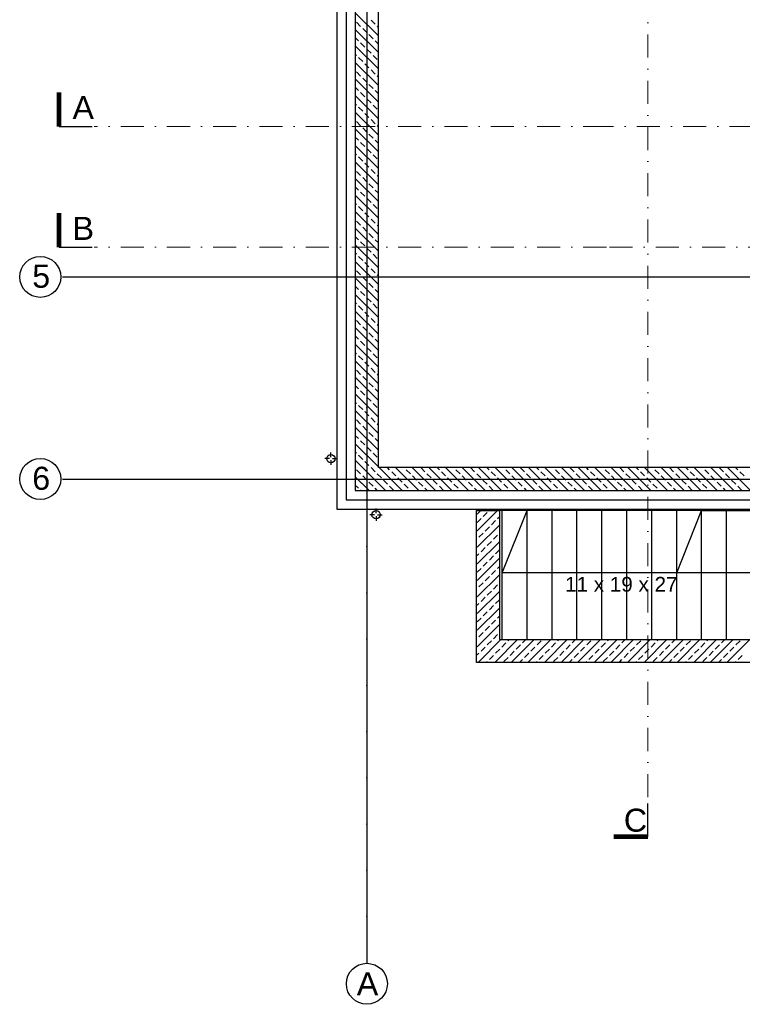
# Model space of a CAD drawing. Header units: millimetres. Extents: x -7023 to 53801, y 9849 to 33561.
# Tile 2 of 256: x 6008 to 6790, y 15053 to 16120. Entities that reach past the tile are written whole.
import ezdxf

# ---------------------------------------------------------------- set-up
doc = ezdxf.new("R2010")
doc.units = ezdxf.units.MM
doc.linetypes.add('DASHDOT', pattern=[1, 0.5, -0.25, 0, -0.25])
doc.linetypes.add('DASHDOTX2', pattern=[2, 1, -0.5, 0, -0.5])
doc.layers.add('.IE_podklad', color=252, linetype='Continuous')
doc.layers.add('PROJEKT osie', color=251, linetype='DASHDOTX2', lineweight=9)
doc.styles.add('Arial', font='arial.ttf', dxfattribs={"height": 125})
doc.styles.add('Opisowy', font='arial.ttf')
doc.styles.get("Standard").update_dxf_attribs({"font": 'arial.ttf'})
doc.linetypes.add('ZIGZAG', pattern='A,0.00254,-5.08,[131,ltypeshp.shx,S=5.08,R=0,X=-5.08,Y=0],-10.16,[131,ltypeshp.shx,S=5.08,R=180,X=5.08,Y=0],-5.08', length=20.32254)

# ---------------------------------------------------------------- blocks, each defined once
blk = doc.blocks.new('OSIE DOMKU')
at = {"layer": 'PROJEKT osie', "ltscale": 25}
for p, q in [((-32865.5, 6227), (-32865.5, 4134.8)), ((-33195, 4878.6), (-29896, 4878.6)), ((-33195, 4659.6), (-29896, 4659.6))]:
    blk.add_line(p, q, dxfattribs=at)
at = {"layer": 'PROJEKT osie', "linetype": 'Continuous'}
for centre in [(-33219.2, 4878.6), (-33219.2, 4659.6), (-32865.5, 4112.6)]:
    blk.add_circle(centre, 22.2, dxfattribs=at)
at = {"layer": 'PROJEKT osie', "char_height": 25, "attachment_point": 1}
for s, insert, width in [('5', (-33227.9, 4891.9), 30.102), ('6', (-33227.9, 4672.9), 30.102), ('{\\fArial|b0|i0|c238|p34;A}', (-32876.4, 4125.1), 492.116)]:
    blk.add_mtext(s, dxfattribs=dict(at, insert=insert, width=width))

msp = doc.modelspace()

# ---------------------------------------------------------------- linework, layer by layer
at = {"layer": '.IE_podklad', "ltscale": 25}
for p, q in [((6383.6, 17190), (6383.6, 15097.9)), ((6054.1, 15841.7), (9353.1, 15841.7)), ((6054.1, 15622.7), (9353.1, 15622.7))]:
    msp.add_line(p, q, dxfattribs=at)
at = {"layer": '.IE_podklad'}
for p, q in [((6351.1, 16887.2), (6351.1, 15590.2)), ((6371.1, 16867.2), (6371.1, 15610.2)), ((6396.1, 15635.2), (6396.1, 16135.2)), ((6396.1, 16103), (6371.1, 16128)), ((6376.8, 16113.2), (6372.4, 16117.7)), ((6392.6, 16115.5), (6388.1, 16120)), ((6396.1, 16112), (6394.8, 16113.2)), ((6396.1, 16085), (6371.1, 16110)), ((6383.6, 16106.5), (6379.1, 16111)), ((6390.3, 16099.8), (6385.8, 16104.3)), ((6374.6, 16097.5), (6371.1, 16101.1)), ((6396.1, 16067.1), (6371.1, 16092.1)), ((6381.3, 16090.8), (6376.8, 16095.3)), ((6396.1, 16094), (6392.6, 16097.5)), ((6372.4, 16081.8), (6371.1, 16083.1)), ((6388.1, 16084.1), (6383.6, 16088.5)), ((6394.8, 16077.3), (6390.3, 16081.8)), ((6396.1, 16049.1), (6371.1, 16074.1)), ((6379.1, 16075.1), (6374.6, 16079.6)), ((6385.8, 16068.3), (6381.3, 16072.8)), ((6376.8, 16059.4), (6372.4, 16063.8)), ((6392.6, 16061.6), (6388.1, 16066.1)), ((6396.1, 16058.1), (6394.8, 16059.4)), ((6396.1, 16031.2), (6371.1, 16056.2)), ((6383.6, 16052.6), (6379.1, 16057.1)), ((6390.3, 16045.9), (6385.8, 16050.4)), ((6374.6, 16043.6), (6371.1, 16047.2)), ((6396.1, 16013.2), (6371.1, 16038.2)), ((6381.3, 16036.9), (6376.8, 16041.4)), ((6396.1, 16040.1), (6392.6, 16043.6)), ((6372.4, 16027.9), (6371.1, 16029.2)), ((6388.1, 16030.2), (6383.6, 16034.7)), ((6394.8, 16023.4), (6390.3, 16027.9)), ((6396.1, 15995.2), (6371.1, 16020.2)), ((6379.1, 16021.2), (6374.6, 16025.7)), ((6385.8, 16014.5), (6381.3, 16018.9)), ((6376.8, 16005.5), (6372.4, 16010)), ((6392.6, 16007.7), (6388.1, 16012.2)), ((6396.1, 15977.3), (6371.1, 16002.3)), ((6383.6, 15998.7), (6379.1, 16003.2)), ((6390.3, 15992), (6385.8, 15996.5)), ((6396.1, 16004.2), (6394.8, 16005.5)), ((6374.6, 15989.8), (6371.1, 15993.3)), ((6396.1, 15959.3), (6371.1, 15984.3)), ((6381.3, 15983), (6376.8, 15987.5)), ((6396.1, 15986.3), (6392.6, 15989.8)), ((6372.4, 15974), (6371.1, 15975.3)), ((6388.1, 15976.3), (6383.6, 15980.8)), ((6394.8, 15969.6), (6390.3, 15974)), ((6396.1, 15941.4), (6371.1, 15966.4)), ((6379.1, 15967.3), (6374.6, 15971.8)), ((6385.8, 15960.6), (6381.3, 15965.1)), ((6376.8, 15951.6), (6372.4, 15956.1)), ((6392.6, 15953.8), (6388.1, 15958.3)), ((6396.1, 15923.4), (6371.1, 15948.4)), ((6383.6, 15944.9), (6379.1, 15949.3)), ((6390.3, 15938.1), (6385.8, 15942.6)), ((6396.1, 15950.3), (6394.8, 15951.6)), ((6374.6, 15935.9), (6371.1, 15939.4)), ((6381.3, 15929.1), (6376.8, 15933.6)), ((6396.1, 15932.4), (6392.6, 15935.9)), ((6396.1, 15905.4), (6371.1, 15930.4)), ((6372.4, 15920.2), (6371.1, 15921.5)), ((6388.1, 15922.4), (6383.6, 15926.9)), ((6396.1, 15887.5), (6371.1, 15912.5)), ((6379.1, 15913.4), (6374.6, 15917.9)), ((6385.8, 15906.7), (6381.3, 15911.2)), ((6394.8, 15915.7), (6390.3, 15920.2)), ((6376.8, 15897.7), (6372.4, 15902.2)), ((6392.6, 15900), (6388.1, 15904.4)), ((6396.1, 15869.5), (6371.1, 15894.5)), ((6383.6, 15891), (6379.1, 15895.5)), ((6390.3, 15884.2), (6385.8, 15888.7)), ((6396.1, 15896.5), (6394.8, 15897.7)), ((6374.6, 15882), (6371.1, 15885.5)), ((6381.3, 15875.3), (6376.8, 15879.7)), ((6396.1, 15878.5), (6392.6, 15882)), ((6396.1, 15851.6), (6371.1, 15876.6)), ((6372.4, 15866.3), (6371.1, 15867.6)), ((6388.1, 15868.5), (6383.6, 15873)), ((6396.1, 15833.6), (6371.1, 15858.6)), ((6379.1, 15859.5), (6374.6, 15864)), ((6385.8, 15852.8), (6381.3, 15857.3)), ((6394.8, 15861.8), (6390.3, 15866.3)), ((6376.8, 15843.8), (6372.4, 15848.3)), ((6392.6, 15846.1), (6388.1, 15850.6)), ((6396.1, 15815.6), (6371.1, 15840.6)), ((6383.6, 15837.1), (6379.1, 15841.6)), ((6390.3, 15830.4), (6385.8, 15834.8)), ((6396.1, 15842.6), (6394.8, 15843.8)), ((6374.6, 15828.1), (6371.1, 15831.7)), ((6381.3, 15821.4), (6376.8, 15825.9)), ((6396.1, 15824.6), (6392.6, 15828.1)), ((6396.1, 15797.7), (6371.1, 15822.7)), ((6372.4, 15812.4), (6371.1, 15813.7)), ((6388.1, 15814.6), (6383.6, 15819.1)), ((6396.1, 15779.7), (6371.1, 15804.7)), ((6379.1, 15805.7), (6374.6, 15810.2)), ((6385.8, 15798.9), (6381.3, 15803.4)), ((6394.8, 15807.9), (6390.3, 15812.4)), ((6376.8, 15789.9), (6372.4, 15794.4)), ((6392.6, 15792.2), (6388.1, 15796.7)), ((6396.1, 15761.8), (6371.1, 15786.8)), ((6383.6, 15783.2), (6379.1, 15787.7)), ((6396.1, 15788.7), (6394.8, 15789.9)), ((6374.6, 15774.2), (6371.1, 15777.8)), ((6381.3, 15767.5), (6376.8, 15772)), ((6390.3, 15776.5), (6385.8, 15781)), ((6396.1, 15770.7), (6392.6, 15774.2)), ((6396.1, 15743.8), (6371.1, 15768.8)), ((6388.1, 15760.8), (6383.6, 15765.3)), ((6372.4, 15758.5), (6371.1, 15759.8)), ((6396.1, 15725.8), (6371.1, 15750.8)), ((6379.1, 15751.8), (6374.6, 15756.3)), ((6385.8, 15745), (6381.3, 15749.5)), ((6394.8, 15754), (6390.3, 15758.5)), ((6376.8, 15736.1), (6372.4, 15740.6)), ((6392.6, 15738.3), (6388.1, 15742.8)), ((6396.1, 15707.9), (6371.1, 15732.9)), ((6383.6, 15729.3), (6379.1, 15733.8)), ((6396.1, 15734.8), (6394.8, 15736.1)), ((6374.6, 15720.4), (6371.1, 15723.9)), ((6381.3, 15713.6), (6376.8, 15718.1)), ((6390.3, 15722.6), (6385.8, 15727.1)), ((6396.1, 15716.9), (6392.6, 15720.4)), ((6396.1, 15689.9), (6371.1, 15714.9)), ((6388.1, 15706.9), (6383.6, 15711.4)), ((6372.4, 15704.6), (6371.1, 15705.9)), ((6396.1, 15672), (6371.1, 15697)), ((6379.1, 15697.9), (6374.6, 15702.4)), ((6394.8, 15700.1), (6390.3, 15704.6)), ((6376.8, 15682.2), (6372.4, 15686.7)), ((6385.8, 15691.2), (6381.3, 15695.7)), ((6392.6, 15684.4), (6388.1, 15688.9)), ((6396.1, 15654), (6371.1, 15679)), ((6383.6, 15675.4), (6379.1, 15679.9)), ((6396.1, 15680.9), (6394.8, 15682.2)), ((6374.6, 15666.5), (6371.1, 15670)), ((6381.3, 15659.7), (6376.8, 15664.2)), ((6390.3, 15668.7), (6385.8, 15673.2)), ((6396.1, 15663), (6392.6, 15666.5)), ((6396.1, 15636), (6371.1, 15661)), ((6388.1, 15653), (6383.6, 15657.5)), ((6372.4, 15650.8), (6371.1, 15652.1)), ((6403.9, 15610.2), (6371.1, 15643.1)), ((6379.1, 15644), (6374.6, 15648.5)), ((6394.8, 15646.3), (6390.3, 15650.8)), ((6376.8, 15628.3), (6372.4, 15632.8)), ((6385.8, 15637.3), (6381.3, 15641.8)), ((6392.6, 15630.5), (6388.1, 15635)), ((6917.1, 15635.2), (6396.1, 15635.2)), ((6421.9, 15610.2), (6396.9, 15635.2)), ((6408.3, 15632.8), (6405.9, 15635.2)), ((6439.8, 15610.2), (6414.8, 15635.2)), ((6424, 15635), (6423.8, 15635.2)), ((6430.7, 15628.3), (6426.2, 15632.8)), ((6457.8, 15610.2), (6432.8, 15635.2)), ((6446.4, 15630.5), (6442, 15635)), ((6475.8, 15610.2), (6450.8, 15635.2)), ((6462.2, 15632.8), (6459.7, 15635.2)), ((6493.7, 15610.2), (6468.7, 15635.2)), ((6477.9, 15635), (6477.7, 15635.2)), ((6484.6, 15628.3), (6480.1, 15632.8)), ((6511.7, 15610.2), (6486.7, 15635.2)), ((6500.3, 15630.5), (6495.8, 15635)), ((6529.6, 15610.2), (6504.6, 15635.2)), ((6516, 15632.8), (6513.6, 15635.2)), ((6547.6, 15610.2), (6522.6, 15635.2)), ((6531.8, 15635), (6531.6, 15635.2)), ((6538.5, 15628.3), (6534, 15632.8)), ((6565.6, 15610.2), (6540.6, 15635.2)), ((6554.2, 15630.5), (6549.7, 15635)), ((6583.5, 15610.2), (6558.5, 15635.2)), ((6569.9, 15632.8), (6567.5, 15635.2)), ((6601.5, 15610.2), (6576.5, 15635.2)), ((6585.6, 15635), (6585.5, 15635.2)), ((6592.4, 15628.3), (6587.9, 15632.8)), ((6619.4, 15610.2), (6594.4, 15635.2)), ((6608.1, 15630.5), (6603.6, 15635)), ((6637.4, 15610.2), (6612.4, 15635.2)), ((6623.8, 15632.8), (6621.4, 15635.2)), ((6655.4, 15610.2), (6630.4, 15635.2)), ((6639.5, 15635), (6639.3, 15635.2)), ((6646.3, 15628.3), (6641.8, 15632.8)), ((6673.3, 15610.2), (6648.3, 15635.2)), ((6662, 15630.5), (6657.5, 15635)), ((6691.3, 15610.2), (6666.3, 15635.2)), ((6677.7, 15632.8), (6675.3, 15635.2)), ((6709.2, 15610.2), (6684.2, 15635.2)), ((6693.4, 15635), (6693.2, 15635.2)), ((6700.1, 15628.3), (6695.6, 15632.8)), ((6727.2, 15610.2), (6702.2, 15635.2)), ((6715.8, 15630.5), (6711.4, 15635)), ((6745.2, 15610.2), (6720.2, 15635.2)), ((6731.6, 15632.8), (6729.1, 15635.2)), ((6763.1, 15610.2), (6738.1, 15635.2)), ((6747.3, 15635), (6747.1, 15635.2)), ((6754, 15628.3), (6749.5, 15632.8)), ((6781.1, 15610.2), (6756.1, 15635.2)), ((6769.7, 15630.5), (6765.2, 15635)), ((6799.1, 15610.2), (6774.1, 15635.2)), ((6785.4, 15632.8), (6783, 15635.2)), ((6386, 15610.2), (6371.1, 15625.1)), ((6383.6, 15621.6), (6379.1, 15626.1)), ((6399.3, 15623.8), (6394.8, 15628.3)), ((6406, 15617.1), (6401.5, 15621.6)), ((6415, 15626.1), (6410.5, 15630.5)), ((6421.7, 15619.3), (6417.3, 15623.8)), ((6437.5, 15621.6), (6433, 15626.1)), ((6453.2, 15623.8), (6448.7, 15628.3)), ((6459.9, 15617.1), (6455.4, 15621.6)), ((6468.9, 15626.1), (6464.4, 15630.5)), ((6475.6, 15619.3), (6471.1, 15623.8)), ((6491.3, 15621.6), (6486.9, 15626.1)), ((6507.1, 15623.8), (6502.6, 15628.3)), ((6513.8, 15617.1), (6509.3, 15621.6)), ((6522.8, 15626.1), (6518.3, 15630.5)), ((6529.5, 15619.3), (6525, 15623.8)), ((6545.2, 15621.6), (6540.7, 15626.1)), ((6560.9, 15623.8), (6556.5, 15628.3)), ((6567.7, 15617.1), (6563.2, 15621.6)), ((6576.7, 15626.1), (6572.2, 15630.5)), ((6583.4, 15619.3), (6578.9, 15623.8)), ((6599.1, 15621.6), (6594.6, 15626.1)), ((6614.8, 15623.8), (6610.3, 15628.3)), ((6621.6, 15617.1), (6617.1, 15621.6)), ((6630.5, 15626.1), (6626, 15630.5)), ((6637.3, 15619.3), (6632.8, 15623.8)), ((6653, 15621.6), (6648.5, 15626.1)), ((6668.7, 15623.8), (6664.2, 15628.3)), ((6675.4, 15617.1), (6670.9, 15621.6)), ((6684.4, 15626.1), (6679.9, 15630.5)), ((6691.2, 15619.3), (6686.7, 15623.8)), ((6706.9, 15621.6), (6702.4, 15626.1)), ((6722.6, 15623.8), (6718.1, 15628.3)), ((6729.3, 15617.1), (6724.8, 15621.6)), ((6738.3, 15626.1), (6733.8, 15630.5)), ((6745, 15619.3), (6740.5, 15623.8)), ((6760.8, 15621.6), (6756.3, 15626.1)), ((6776.5, 15623.8), (6772, 15628.3)), ((6783.2, 15617.1), (6778.7, 15621.6)), ((6792.2, 15626.1), (6787.7, 15630.5)), ((6374.6, 15612.6), (6371.1, 15616.1)), ((6390.3, 15614.8), (6385.8, 15619.3)), ((6394.9, 15610.2), (6392.6, 15612.6)), ((6412.8, 15610.3), (6408.3, 15614.8)), ((6428.5, 15612.6), (6424, 15617.1)), ((6444.2, 15614.8), (6439.7, 15619.3)), ((6448.8, 15610.2), (6446.4, 15612.6)), ((6466.6, 15610.3), (6462.2, 15614.8)), ((6482.4, 15612.6), (6477.9, 15617.1)), ((6498.1, 15614.8), (6493.6, 15619.3)), ((6502.7, 15610.2), (6500.3, 15612.6)), ((6520.5, 15610.3), (6516, 15614.8)), ((6536.2, 15612.6), (6531.8, 15617.1)), ((6552, 15614.8), (6547.5, 15619.3)), ((6556.6, 15610.2), (6554.2, 15612.6)), ((6574.4, 15610.3), (6569.9, 15614.8)), ((6590.1, 15612.6), (6585.6, 15617.1)), ((6605.8, 15614.8), (6601.4, 15619.3)), ((6610.5, 15610.2), (6608.1, 15612.6)), ((6628.3, 15610.3), (6623.8, 15614.8)), ((6644, 15612.6), (6639.5, 15617.1)), ((6659.7, 15614.8), (6655.2, 15619.3)), ((6664.3, 15610.2), (6662, 15612.6)), ((6682.2, 15610.3), (6677.7, 15614.8)), ((6697.9, 15612.6), (6693.4, 15617.1)), ((6713.6, 15614.8), (6709.1, 15619.3)), ((6718.2, 15610.2), (6715.8, 15612.6)), ((6736.1, 15610.3), (6731.6, 15614.8)), ((6751.8, 15612.6), (6747.3, 15617.1)), ((6767.5, 15614.8), (6763, 15619.3)), ((6772.1, 15610.2), (6769.7, 15612.6)), ((6789.9, 15610.3), (6785.4, 15614.8)), ((6371.1, 15610.2), (6917.1, 15610.2)), ((6377, 15610.2), (6376.8, 15610.3)), ((6430.9, 15610.2), (6430.7, 15610.3)), ((6484.7, 15610.2), (6484.6, 15610.3)), ((6538.6, 15610.2), (6538.5, 15610.3)), ((6592.5, 15610.2), (6592.4, 15610.3)), ((6646.4, 15610.2), (6646.3, 15610.3)), ((6700.3, 15610.2), (6700.1, 15610.3)), ((6754.1, 15610.2), (6754, 15610.3)), ((6351.1, 15590.2), (6917.1, 15590.2)), ((6502.2, 15423.7), (6502.2, 15588.7)), ((6502.2, 15588.7), (6527.2, 15588.7)), ((6503.2, 15584.7), (6507.2, 15588.7)), ((6503.2, 15566.7), (6525.2, 15588.7)), ((6503.2, 15575.7), (6507.3, 15579.8)), ((6509.5, 15582), (6514, 15586.5)), ((6525.2, 15579.8), (6527.2, 15581.7)), ((6527.2, 15588.7), (6527.2, 15448.7)), ((6530.2, 15521), (6557.2, 15588.7)), ((6719.2, 15521), (6746.2, 15588.7)), ((6746.2, 15448.7), (6746.2, 15588.7)), ((6746.2, 15588.7), (6918.1, 15588.7)), ((6773.2, 15448.7), (6773.2, 15588.7)), ((6503.2, 15548.7), (6527.2, 15572.7)), ((6511.8, 15566.3), (6516.3, 15570.8)), ((6518.5, 15573.1), (6523, 15577.6)), ((6505, 15559.6), (6509.5, 15564.1)), ((6520.8, 15557.4), (6525.2, 15561.8)), ((6503.2, 15530.8), (6527.2, 15554.8)), ((6507.3, 15543.9), (6511.8, 15548.4)), ((6514, 15550.6), (6518.5, 15555.1)), ((6503.2, 15539.8), (6505, 15541.6)), ((6503.2, 15512.8), (6527.2, 15536.8)), ((6516.3, 15534.9), (6520.8, 15539.4)), ((6523, 15541.6), (6527.2, 15545.8)), ((6503.2, 15521.8), (6507.3, 15525.9)), ((6509.5, 15528.2), (6514, 15532.7)), ((6525.2, 15525.9), (6527.2, 15527.8)), ((6503.2, 15494.9), (6527.2, 15518.9)), ((6511.8, 15512.5), (6516.3, 15516.9)), ((6518.5, 15519.2), (6523, 15523.7)), ((6800.2, 15520.9), (6530.2, 15521)), ((6505, 15505.7), (6509.5, 15510.2)), ((6520.8, 15503.5), (6525.2, 15508)), ((6503.2, 15476.9), (6527.2, 15500.9)), ((6507.3, 15490), (6511.8, 15494.5)), ((6514, 15496.7), (6518.5, 15501.2)), ((6503.2, 15485.9), (6505, 15487.8)), ((6503.2, 15458.9), (6527.2, 15482.9)), ((6516.3, 15481), (6520.8, 15485.5)), ((6523, 15487.8), (6527.2, 15491.9)), ((6509.5, 15474.3), (6514, 15478.8)), ((6525.2, 15472), (6527.2, 15474)), ((6503.2, 15467.9), (6507.3, 15472)), ((6503.2, 15441), (6527.2, 15465)), ((6511.8, 15458.6), (6516.3, 15463.1)), ((6518.5, 15465.3), (6523, 15469.8)), ((6505, 15451.8), (6509.5, 15456.3)), ((6520.8, 15449.6), (6525.2, 15454.1)), ((6504.8, 15424.7), (6528.8, 15448.7)), ((6507.3, 15436.1), (6511.8, 15440.6)), ((6514, 15442.9), (6518.5, 15447.3)), ((6522.8, 15424.7), (6546.8, 15448.7)), ((6527.2, 15448.7), (7040.2, 15448.7)), ((6529.7, 15440.6), (6534.2, 15445.1)), ((6536.5, 15447.3), (6537.8, 15448.7)), ((6540.8, 15424.7), (6564.8, 15448.7)), ((6545.4, 15438.4), (6549.9, 15442.9)), ((6552.2, 15445.1), (6555.8, 15448.7)), ((6558.7, 15424.7), (6582.7, 15448.7)), ((6561.2, 15436.1), (6565.7, 15440.6)), ((6567.9, 15442.9), (6572.4, 15447.3)), ((6576.7, 15424.7), (6600.7, 15448.7)), ((6583.6, 15440.6), (6588.1, 15445.1)), ((6590.3, 15447.3), (6591.7, 15448.7)), ((6594.7, 15424.7), (6618.6, 15448.7)), ((6599.3, 15438.4), (6603.8, 15442.9)), ((6606.1, 15445.1), (6609.7, 15448.7)), ((6612.6, 15424.7), (6636.6, 15448.7)), ((6615, 15436.1), (6619.5, 15440.6)), ((6621.8, 15442.9), (6626.3, 15447.3)), ((6630.6, 15424.7), (6654.6, 15448.7)), ((6637.5, 15440.6), (6642, 15445.1)), ((6644.2, 15447.3), (6645.6, 15448.7)), ((6648.5, 15424.7), (6672.5, 15448.7)), ((6653.2, 15438.4), (6657.7, 15442.9)), ((6659.9, 15445.1), (6663.5, 15448.7)), ((6666.5, 15424.7), (6690.5, 15448.7)), ((6668.9, 15436.1), (6673.4, 15440.6)), ((6675.7, 15442.9), (6680.2, 15447.3)), ((6684.5, 15424.7), (6708.4, 15448.7)), ((6691.4, 15440.6), (6695.9, 15445.1)), ((6698.1, 15447.3), (6699.5, 15448.7)), ((6702.4, 15424.7), (6726.4, 15448.7)), ((6707.1, 15438.4), (6711.6, 15442.9)), ((6713.8, 15445.1), (6717.4, 15448.7)), ((6720.4, 15424.7), (6744.4, 15448.7)), ((6722.8, 15436.1), (6727.3, 15440.6)), ((6729.5, 15442.9), (6734, 15447.3)), ((6738.3, 15424.7), (6762.3, 15448.7)), ((6745.3, 15440.6), (6749.7, 15445.1)), ((6752, 15447.3), (6753.4, 15448.7)), ((6756.3, 15424.7), (6780.3, 15448.7)), ((6761, 15438.4), (6765.5, 15442.9)), ((6767.7, 15445.1), (6771.3, 15448.7)), ((6774.3, 15424.7), (6798.3, 15448.7)), ((6776.7, 15436.1), (6781.2, 15440.6)), ((6783.4, 15442.9), (6787.9, 15447.3)), ((6503.2, 15432), (6505, 15433.9)), ((6516.3, 15427.1), (6520.8, 15431.6)), ((6523, 15433.9), (6527.5, 15438.4)), ((6532, 15424.9), (6536.5, 15429.4)), ((6538.7, 15431.6), (6543.2, 15436.1)), ((6554.4, 15429.4), (6558.9, 15433.9)), ((6570.1, 15427.1), (6574.6, 15431.6)), ((6576.9, 15433.9), (6581.4, 15438.4)), ((6585.9, 15424.9), (6590.3, 15429.4)), ((6592.6, 15431.6), (6597.1, 15436.1)), ((6608.3, 15429.4), (6612.8, 15433.9)), ((6624, 15427.1), (6628.5, 15431.6)), ((6630.8, 15433.9), (6635.2, 15438.4)), ((6639.7, 15424.9), (6644.2, 15429.4)), ((6646.5, 15431.6), (6651, 15436.1)), ((6662.2, 15429.4), (6666.7, 15433.9)), ((6677.9, 15427.1), (6682.4, 15431.6)), ((6684.6, 15433.9), (6689.1, 15438.4)), ((6693.6, 15424.9), (6698.1, 15429.4)), ((6700.4, 15431.6), (6704.8, 15436.1)), ((6716.1, 15429.4), (6720.6, 15433.9)), ((6731.8, 15427.1), (6736.3, 15431.6)), ((6738.5, 15433.9), (6743, 15438.4)), ((6747.5, 15424.9), (6752, 15429.4)), ((6754.2, 15431.6), (6758.7, 15436.1)), ((6770, 15429.4), (6774.4, 15433.9)), ((6785.7, 15427.1), (6790.2, 15431.6)), ((7065.2, 15423.7), (6502.2, 15423.7)), ((6513.8, 15424.7), (6514, 15424.9)), ((6549.8, 15424.7), (6552.2, 15427.1)), ((6567.7, 15424.7), (6567.9, 15424.9)), ((6603.6, 15424.7), (6606.1, 15427.1)), ((6621.6, 15424.7), (6621.8, 15424.9)), ((6657.5, 15424.7), (6659.9, 15427.1)), ((6675.5, 15424.7), (6675.7, 15424.9)), ((6711.4, 15424.7), (6713.8, 15427.1)), ((6729.4, 15424.7), (6729.5, 15424.9)), ((6765.3, 15424.7), (6767.7, 15427.1)), ((6783.2, 15424.7), (6783.4, 15424.9))]:
    msp.add_line(p, q, dxfattribs=at)
at = {"layer": '.IE_podklad', "linetype": 'ZIGZAG'}
for p, q in [((6361.1, 16877.2), (6361.1, 15600.2)), ((6361.1, 15600.2), (6917.1, 15600.2))]:
    msp.add_line(p, q, dxfattribs=at)
at = {"layer": '.IE_podklad', "linetype": 'Continuous'}
for p, q in [((6343, 15644.8), (6338, 15644.8)), ((6344.7, 15646.5), (6344.7, 15651.5)), ((6344.7, 15643.1), (6344.7, 15638.1)), ((6346.4, 15644.8), (6351.4, 15644.8)), ((6393.6, 15585.7), (6393.6, 15590.7)), ((6391.9, 15584), (6386.9, 15584)), ((6393.6, 15582.3), (6393.6, 15577.3)), ((6395.3, 15584), (6400.3, 15584))]:
    msp.add_line(p, q, dxfattribs=at)
at = {"layer": '.IE_podklad', "ltscale": 10}
for p, q in [((6746.2, 15588.7), (6503.2, 15588.7)), ((6530.2, 15448.7), (6530.2, 15588.7)), ((6557.2, 15448.7), (6557.2, 15588.7)), ((6584.2, 15448.7), (6584.2, 15588.7)), ((6611.2, 15448.7), (6611.2, 15588.7)), ((6638.2, 15448.7), (6638.2, 15588.7)), ((6665.2, 15448.7), (6665.2, 15588.7)), ((6692.2, 15448.7), (6692.2, 15588.7)), ((6719.2, 15448.7), (6719.2, 15588.7))]:
    msp.add_line(p, q, dxfattribs=at)
at = {"layer": '.IE_podklad', "linetype": 'DASHDOT', "lineweight": 13, "ltscale": 50}
for points in [[(6688, 17156.5), (6688, 15271)], [(6643, 16004.7), (6643, 16004.7), (6088.1, 16004.7)], [(9105.8, 16004.7), (6643, 16004.7)], [(6643, 15873.8), (6643, 15873.8), (6088.1, 15873.8)], [(7873.8, 15873.8), (6643, 15873.8)]]:
    msp.add_lwpolyline(points, dxfattribs=at)
at = {"layer": '.IE_podklad', "ltscale": 25, "const_width": 5}
for points in [[(6050.2, 16004.7), (6050.2, 16041.8)], [(6050.2, 15873.8), (6050.2, 15910.9)], [(6651, 15235.1), (6688, 15235.1)]]:
    msp.add_lwpolyline(points, dxfattribs=at)
at = {"layer": '.IE_podklad', "lineweight": 30, "ltscale": 25}
for points in [[(6050.2, 16004.7), (6086.1, 16004.7)], [(6050.2, 15873.8), (6086.1, 15873.8)], [(6688, 15235.1), (6688, 15271)]]:
    msp.add_lwpolyline(points, dxfattribs=at)
at = {"layer": '.IE_podklad', "linetype": 'Continuous'}
for centre, radius in [((6029.9, 15841.7), 22.2), ((6029.9, 15622.7), 22.2), ((6344.7, 15644.8), 4.5), ((6393.6, 15584), 4.5), ((6383.6, 15075.7), 22.2)]:
    msp.add_circle(centre, radius, dxfattribs=at)

# ---------------------------------------------------------------- block references
at = {"layer": '.IE_podklad'}
msp.add_blockref('OSIE DOMKU', (39249.1, 10963.1), dxfattribs=at)

# ---------------------------------------------------------------- texts
at = {"layer": '.IE_podklad', "linetype": 'Continuous', "style": 'Opisowy'}
msp.add_text('11 x 19 x 27', height=16, dxfattribs=at).set_placement((6598.3, 15500.6))
at = {"layer": '.IE_podklad', "ltscale": 25, "char_height": 25, "style": 'Arial'}
for s, heights, insert, attachment_point in [('A', [-25], (6064.8, 16037.7), 1), ('B', [-25], (6064.8, 15906.8), 1), ('C', [-25.9], (6661.9, 15240.1), 7)]:
    msp.add_mtext_dynamic_manual_height_columns(s, width=190.33, gutter_width=1, heights=heights, dxfattribs=dict(at, insert=insert, attachment_point=attachment_point))
at = {"layer": '.IE_podklad', "char_height": 25, "attachment_point": 1}
for s, insert, width in [('5', (6021.2, 15855), 30.102), ('6', (6021.2, 15636), 30.102), ('{\\fArial|b0|i0|c238|p34;A}', (6372.7, 15088.1), 492.116)]:
    msp.add_mtext(s, dxfattribs=dict(at, insert=insert, width=width))

doc.saveas('drawing.dxf')
